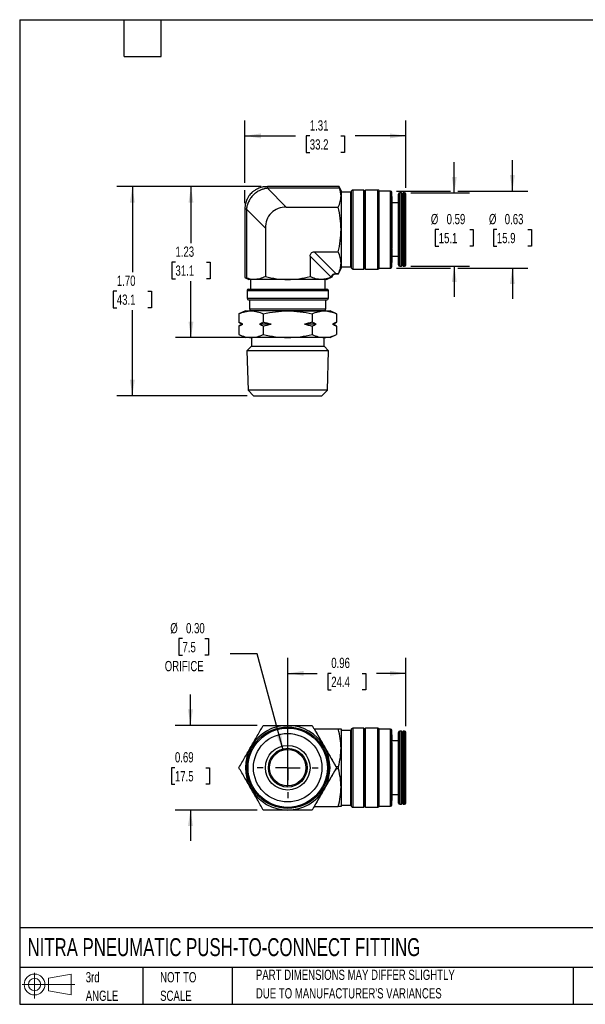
# Model space of a CAD drawing. Header units: inches. Extents: x 0.2 to 10.8, y 0.2 to 8.2.
# Tile 1 of 4: x 0.2 to 4.8, y 0.2 to 8.2. Entities that reach past the tile are written whole.
import ezdxf

# ---------------------------------------------------------------- set-up
doc = ezdxf.new("R2010")
doc.units = ezdxf.units.IN
doc.header["$MEASUREMENT"] = 0
doc.linetypes.add('SLD-Center', pattern=[0.75, 0.6, -0.05, 0.05, -0.05])
doc.linetypes.add('SLD-Solid', pattern=[0])
doc.layers.add('CENTER', color=40, linetype='SLD-Center')
doc.layers.add('SLD-DEFPOINTS', color=7, linetype='Continuous')
doc.layers.add('DIMENSIONS', color=140, linetype='SLD-Solid', lineweight=25)
doc.layers.add('TEXT', color=140, linetype='SLD-Solid', lineweight=25)
doc.styles.add('SLDTEXTSTYLE0', font='TXT', dxfattribs={"width": 0.7})
doc.dimstyles.new('SLDDIMSTYLE0', dxfattribs={"dimtxt": 0.084961, "dimasz": 0.13, "dimexe": 0, "dimexo": 0.0625, "dimgap": 0.02124, "dimtad": 0, "dimtih": 1, "dimtoh": 1, "dimrnd": 1e-09, "dimdsep": 46, "dimtxsty": 'SLDTEXTSTYLE0', "dimsah": 1, "dimcen": 0.09, "dimadec": 0, "dimazin": 2, "dimtfac": 1, "dimtmove": 0, "dimatfit": 0, "dimfxl": 0, "dimfrac": 2, "dimtolj": 1, "dimtzin": 12, "dimarcsym": 0})
doc.dimstyles.new('SLDDIMSTYLE1', dxfattribs={"dimtxt": 0.084961, "dimasz": 0.13, "dimexe": 0, "dimexo": 0.0625, "dimgap": 0.02124, "dimtad": 0, "dimtih": 1, "dimtoh": 1, "dimrnd": 1e-09, "dimzin": 12, "dimdsep": 46, "dimtxsty": 'SLDTEXTSTYLE0', "dimsah": 1, "dimcen": 0.09, "dimadec": 0, "dimazin": 3, "dimtfac": 1, "dimtofl": 0, "dimtmove": 0, "dimatfit": 3, "dimfxl": 0, "dimfrac": 2, "dimtolj": 1, "dimtzin": 12, "dimarcsym": 0})
doc.dimstyles.new('SLDDIMSTYLE2', dxfattribs={"dimtxt": 0.084961, "dimasz": 0.13, "dimexe": 0, "dimexo": 0.0625, "dimgap": 0.02124, "dimtad": 0, "dimtih": 1, "dimtoh": 1, "dimrnd": 1e-09, "dimzin": 4, "dimdsep": 46, "dimtxsty": 'SLDTEXTSTYLE0', "dimsah": 1, "dimcen": 0.09, "dimadec": 0, "dimazin": 1, "dimtfac": 1, "dimtofl": 0, "dimtmove": 0, "dimatfit": 3, "dimfxl": 0, "dimfrac": 2, "dimtolj": 1, "dimtzin": 12, "dimarcsym": 0})
doc.dimstyles.new('SLDDIMSTYLE5', dxfattribs={"dimtxt": 0.084961, "dimasz": 0.13, "dimexe": 0, "dimexo": 0.0625, "dimgap": 0.02124, "dimtad": 0, "dimtih": 1, "dimtoh": 1, "dimrnd": 1e-09, "dimdsep": 46, "dimtxsty": 'SLDTEXTSTYLE0', "dimsah": 1, "dimcen": 0.09, "dimadec": 0, "dimazin": 2, "dimtfac": 1, "dimtofl": 0, "dimtmove": 0, "dimatfit": 3, "dimfxl": 0, "dimfrac": 2, "dimtolj": 1, "dimtzin": 12, "dimarcsym": 0})
doc.dimstyles.new('SLDDIMSTYLE6', dxfattribs={"dimtxt": 0.084961, "dimasz": 0.13, "dimexe": 0, "dimexo": 0.0625, "dimgap": 0.02124, "dimtad": 0, "dimtih": 1, "dimtoh": 1, "dimrnd": 1e-09, "dimzin": 0, "dimdsep": 46, "dimtxsty": 'SLDTEXTSTYLE0', "dimsah": 1, "dimcen": 0, "dimadec": 0, "dimazin": 0, "dimtfac": 1, "dimtofl": 0, "dimtmove": 0, "dimatfit": 3, "dimfxl": 0, "dimfrac": 2, "dimtolj": 1, "dimtzin": 12, "dimarcsym": 0})

# ---------------------------------------------------------------- blocks, each defined once
blk = doc.blocks.new('Block11')
at = {"color": 7, "linetype": 'SLD-Solid', "lineweight": 18}
for p, q in [((0.1019, 0.2091), (0.1019, 0)), ((0.2157, 0.1641), (0.4006, 0.1981)), ((0.2157, 0.0628), (0.2157, 0.1641)), ((0.4006, 0.1981), (0.4006, 0.0288)), ((0, 0.1135), (0.4281, 0.1135)), ((0.2157, 0.0628), (0.4006, 0.0288))]:
    blk.add_line(p, q, dxfattribs=at)
for radius in [0.0846, 0.0506]:
    blk.add_circle((0.1019, 0.1135), radius, dxfattribs=at)
blk = doc.blocks.new('Block12')
at = {"layer": 'SLD-DEFPOINTS'}
blk.add_blockref('Block11', (0, 0), dxfattribs=at)
blk = doc.blocks.new('SW_NOTE_0_2')
at = {"layer": 'TEXT', "color": 0, "char_height": 0.083333, "attachment_point": 1, "style": 'SLDTEXTSTYLE0'}
for s, insert in [('PART DIMENSIONS MAY DIFFER SLIGHTLY', (0, 0.1074)), ("DUE TO MANUFACTURER'S VARIANCES", (0, -0.0431))]:
    blk.add_mtext(s, dxfattribs=dict(at, insert=insert))
blk = doc.blocks.new('SW_NOTE_0_3')
at = {"layer": 'TEXT', "color": 0, "char_height": 0.08333, "attachment_point": 1, "style": 'SLDTEXTSTYLE0'}
for s, insert in [('NOT TO', (0, 0.1074)), ('SCALE', (0, -0.0431))]:
    blk.add_mtext(s, dxfattribs=dict(at, insert=insert))
blk = doc.blocks.new('SW_NOTE_0_4')
at = {"layer": 'TEXT', "color": 0, "char_height": 0.08333, "attachment_point": 1, "style": 'SLDTEXTSTYLE0'}
for s, insert in [('3rd', (0, 0.1074)), ('ANGLE', (0, -0.0431))]:
    blk.add_mtext(s, dxfattribs=dict(at, insert=insert))
blk = doc.blocks.new('_D')
at = {"layer": 'DIMENSIONS'}
for p, q in [((3.7825, 6.8424), (3.7825, 7.0924)), ((3.4289, 6.8424), (3.9075, 6.8424)), ((3.6563, 6.5451), (3.6277, 6.5451)), ((3.6277, 6.5451), (3.6277, 6.4101)), ((3.9087, 6.5451), (3.9373, 6.5451)), ((3.9373, 6.5451), (3.9373, 6.4101)), ((3.6277, 6.4101), (3.6563, 6.4101)), ((3.9373, 6.4101), (3.9087, 6.4101)), ((3.4289, 6.2479), (3.9075, 6.2479)), ((3.7825, 6.2479), (3.7825, 5.9979))]:
    blk.add_line(p, q, dxfattribs=at)
for points in [[(3.7825, 6.8424), (3.8025, 6.9724), (3.7625, 6.9724)], [(3.7825, 6.2479), (3.7625, 6.1179), (3.8025, 6.1179)]]:
    blk.add_solid(points, dxfattribs=at)
at = {"layer": 'DIMENSIONS', "char_height": 0.08333, "attachment_point": 1, "style": 'SLDTEXTSTYLE0'}
for s, insert in [('%%c', (3.5921, 6.6716)), ('0.59', (3.7204, 6.6716)), ('15.1', (3.6563, 6.5175))]:
    blk.add_mtext(s, dxfattribs=dict(at, insert=insert))
blk = doc.blocks.new('_D_1')
at = {"layer": 'DIMENSIONS'}
for p, q in [((4.2549, 6.8581), (4.2549, 7.1081)), ((3.3134, 6.8581), (3.7525, 6.8581)), ((3.8125, 6.8581), (4.3799, 6.8581)), ((4.1287, 6.5451), (4.1002, 6.5451)), ((4.1002, 6.5451), (4.1002, 6.4101)), ((4.3812, 6.5451), (4.4097, 6.5451)), ((4.4097, 6.5451), (4.4097, 6.4101)), ((4.1002, 6.4101), (4.1287, 6.4101)), ((4.4097, 6.4101), (4.3812, 6.4101)), ((3.3134, 6.2321), (3.7525, 6.2321)), ((3.8125, 6.2321), (4.3799, 6.2321)), ((4.2549, 6.2321), (4.2549, 5.9821))]:
    blk.add_line(p, q, dxfattribs=at)
for points in [[(4.2549, 6.8581), (4.2749, 6.9881), (4.2349, 6.9881)], [(4.2549, 6.2321), (4.2349, 6.1021), (4.2749, 6.1021)]]:
    blk.add_solid(points, dxfattribs=at)
at = {"layer": 'DIMENSIONS', "char_height": 0.08333, "attachment_point": 1, "style": 'SLDTEXTSTYLE0'}
for s, insert in [('%%c', (4.0646, 6.6716)), ('0.63', (4.1928, 6.6716)), ('15.9', (4.1287, 6.5175))]:
    blk.add_mtext(s, dxfattribs=dict(at, insert=insert))
blk = doc.blocks.new('_D_2')
at = {"layer": 'DIMENSIONS'}
for p, q in [((2.0803, 6.9236), (2.0803, 7.4308)), ((3.3888, 6.8825), (3.3888, 7.4308)), ((2.0803, 7.3058), (2.4932, 7.3058)), ((2.6083, 7.3058), (2.5798, 7.3058)), ((2.5798, 7.3058), (2.5798, 7.1708)), ((2.8608, 7.3058), (2.8893, 7.3058)), ((2.8893, 7.3058), (2.8893, 7.1708)), ((3.3888, 7.3058), (2.9759, 7.3058)), ((2.5798, 7.1708), (2.6083, 7.1708)), ((2.8893, 7.1708), (2.8608, 7.1708)), ((2.0803, 6.7599), (2.0803, 6.8636))]:
    blk.add_line(p, q, dxfattribs=at)
for points in [[(2.0803, 7.3058), (2.2103, 7.2858), (2.2103, 7.3258)], [(3.3888, 7.3058), (3.2588, 7.3258), (3.2588, 7.2858)]]:
    blk.add_solid(points, dxfattribs=at)
at = {"layer": 'DIMENSIONS', "char_height": 0.08333, "attachment_point": 1, "style": 'SLDTEXTSTYLE0'}
for s, insert in [('1.31', (2.6083, 7.4323)), ('33.2', (2.6083, 7.2782))]:
    blk.add_mtext(s, dxfattribs=dict(at, insert=insert))
blk = doc.blocks.new('_D_3')
at = {"layer": 'DIMENSIONS'}
for p, q in [((2.214, 6.8936), (1.5173, 6.8936)), ((1.6423, 6.8936), (1.6423, 6.4346)), ((1.5161, 6.2806), (1.4875, 6.2806)), ((1.4875, 6.2806), (1.4875, 6.1455)), ((1.7685, 6.2806), (1.7971, 6.2806)), ((1.7971, 6.2806), (1.7971, 6.1455)), ((1.4875, 6.1455), (1.5161, 6.1455)), ((1.6423, 5.6676), (1.6423, 6.1265)), ((1.7971, 6.1455), (1.7685, 6.1455)), ((2.0811, 5.6676), (1.5173, 5.6676))]:
    blk.add_line(p, q, dxfattribs=at)
for points in [[(1.6423, 6.8936), (1.6223, 6.7636), (1.6623, 6.7636)], [(1.6423, 5.6676), (1.6623, 5.7976), (1.6223, 5.7976)]]:
    blk.add_solid(points, dxfattribs=at)
at = {"layer": 'DIMENSIONS', "char_height": 0.08333, "attachment_point": 1, "style": 'SLDTEXTSTYLE0'}
for s, insert in [('1.23', (1.5161, 6.407)), ('31.1', (1.5161, 6.253))]:
    blk.add_mtext(s, dxfattribs=dict(at, insert=insert))
blk = doc.blocks.new('_D_4')
at = {"layer": 'DIMENSIONS'}
for p, q in [((2.214, 6.8936), (1.0409, 6.8936)), ((1.1659, 6.8936), (1.1659, 6.1984)), ((1.0396, 6.0443), (1.0111, 6.0443)), ((1.0111, 6.0443), (1.0111, 5.9093)), ((1.2921, 6.0443), (1.3206, 6.0443)), ((1.3206, 6.0443), (1.3206, 5.9093)), ((1.0111, 5.9093), (1.0396, 5.9093)), ((1.1659, 5.1951), (1.1659, 5.8903)), ((1.3206, 5.9093), (1.2921, 5.9093)), ((2.1004, 5.1951), (1.0409, 5.1951))]:
    blk.add_line(p, q, dxfattribs=at)
for points in [[(1.1659, 6.8936), (1.1459, 6.7636), (1.1859, 6.7636)], [(1.1659, 5.1951), (1.1859, 5.3251), (1.1459, 5.3251)]]:
    blk.add_solid(points, dxfattribs=at)
at = {"layer": 'DIMENSIONS', "char_height": 0.08333, "attachment_point": 1, "style": 'SLDTEXTSTYLE0'}
for s, insert in [('1.70', (1.0396, 6.1708)), ('43.1', (1.0396, 6.0167))]:
    blk.add_mtext(s, dxfattribs=dict(at, insert=insert))
blk = doc.blocks.new('_D_8')
at = {"layer": 'DIMENSIONS'}
for p, q in [((2.4288, 2.2223), (2.4288, 3.0641)), ((3.3888, 2.5097), (3.3888, 3.0641)), ((2.4288, 2.9391), (2.6674, 2.9391)), ((2.7826, 2.9391), (2.754, 2.9391)), ((2.754, 2.9391), (2.754, 2.8041)), ((3.035, 2.9391), (3.0636, 2.9391)), ((3.0636, 2.9391), (3.0636, 2.8041)), ((3.3888, 2.9391), (3.1502, 2.9391)), ((2.754, 2.8041), (2.7826, 2.8041)), ((3.0636, 2.8041), (3.035, 2.8041))]:
    blk.add_line(p, q, dxfattribs=at)
for points in [[(2.4288, 2.9391), (2.5588, 2.9191), (2.5588, 2.9591)], [(3.3888, 2.9391), (3.2588, 2.9591), (3.2588, 2.9191)]]:
    blk.add_solid(points, dxfattribs=at)
at = {"layer": 'DIMENSIONS', "char_height": 0.08333, "attachment_point": 1, "style": 'SLDTEXTSTYLE0'}
for s, insert in [('0.96', (2.7826, 3.0656)), ('24.4', (2.7826, 2.9115))]:
    blk.add_mtext(s, dxfattribs=dict(at, insert=insert))
blk = doc.blocks.new('_D_9')
at = {"layer": 'DIMENSIONS'}
for p, q in [((1.5734, 3.2213), (1.5449, 3.2213)), ((1.5449, 3.2213), (1.5449, 3.0863)), ((1.7552, 3.2213), (1.7838, 3.2213)), ((1.7838, 3.2213), (1.7838, 3.0863)), ((1.5449, 3.0863), (1.5734, 3.0863)), ((1.7838, 3.0863), (1.7552, 3.0863)), ((2.1808, 3.0979), (1.962, 3.0979)), ((2.3906, 2.315), (2.1808, 3.0979))]:
    blk.add_line(p, q, dxfattribs=at)
blk.add_solid([(2.3906, 2.315), (2.3762, 2.4457), (2.3376, 2.4353)], dxfattribs=at)
at = {"layer": 'DIMENSIONS', "char_height": 0.08333, "attachment_point": 1, "style": 'SLDTEXTSTYLE0'}
for s, insert in [('%%c', (1.474, 3.3477)), ('0.30', (1.6022, 3.3477)), ('7.5', (1.5734, 3.1937)), ('ORIFICE', (1.4292, 3.0396))]:
    blk.add_mtext(s, dxfattribs=dict(at, insert=insert))
blk = doc.blocks.new('_D_10')
at = {"layer": 'DIMENSIONS'}
for p, q in [((1.6382, 2.516), (1.6382, 2.766)), ((2.1804, 2.516), (1.5132, 2.516)), ((1.512, 2.1723), (1.4834, 2.1723)), ((1.4834, 2.1723), (1.4834, 2.0373)), ((1.7644, 2.1723), (1.793, 2.1723)), ((1.793, 2.1723), (1.793, 2.0373)), ((1.4834, 2.0373), (1.512, 2.0373)), ((1.793, 2.0373), (1.7644, 2.0373)), ((2.1804, 1.8286), (1.5132, 1.8286)), ((1.6382, 1.8286), (1.6382, 1.5786))]:
    blk.add_line(p, q, dxfattribs=at)
for points in [[(1.6382, 2.516), (1.6582, 2.646), (1.6182, 2.646)], [(1.6382, 1.8286), (1.6182, 1.6986), (1.6582, 1.6986)]]:
    blk.add_solid(points, dxfattribs=at)
at = {"layer": 'DIMENSIONS', "char_height": 0.08333, "attachment_point": 1, "style": 'SLDTEXTSTYLE0'}
for s, insert in [('0.69', (1.512, 2.2988)), ('17.5', (1.512, 2.1447))]:
    blk.add_mtext(s, dxfattribs=dict(at, insert=insert))
blk = doc.blocks.new('SW_CENTERMARKSYMBOL_1')
at = {"layer": 'CENTER', "color": 0}
for p, q in [((0, 0.2), (0, 0.2476)), ((0, 0), (0, 0.1)), ((-0.2, 0), (-0.2476, 0)), ((0, 0), (-0.1, 0)), ((0, 0), (0, -0.1)), ((0, 0), (0.1, 0)), ((0.2, 0), (0.2476, 0)), ((0, -0.2), (0, -0.2476))]:
    blk.add_line(p, q, dxfattribs=at)

msp = doc.modelspace()

# ---------------------------------------------------------------- linework, layer by layer
for p, q in [((2.8462, 6.8936), (2.264, 6.8936)), ((2.264, 6.8804), (2.264, 6.8936)), ((2.264, 6.8804), (2.4174, 6.727)), ((2.8507, 6.8804), (2.264, 6.8804)), ((2.8619, 6.8601), (2.8462, 6.8936)), ((2.8619, 6.8601), (2.8619, 6.8179)), ((2.9406, 6.8483), (2.8619, 6.8483)), ((2.8619, 6.8179), (2.8619, 6.5451)), ((2.9474, 6.8601), (2.9406, 6.8483)), ((2.9406, 6.242), (2.9406, 6.8483)), ((2.9474, 6.2302), (2.9474, 6.8601)), ((3.048, 6.866), (2.9576, 6.866)), ((2.9576, 6.866), (2.9576, 6.2242)), ((3.0548, 6.8542), (3.048, 6.866)), ((3.048, 6.2242), (3.048, 6.866)), ((3.0616, 6.866), (3.0548, 6.8542)), ((3.0548, 6.2361), (3.0548, 6.8542)), ((3.1617, 6.866), (3.0616, 6.866)), ((3.0616, 6.2242), (3.0616, 6.866)), ((3.1617, 6.2242), (3.1617, 6.866)), ((3.2634, 6.8581), (3.1729, 6.8581)), ((3.1729, 6.2321), (3.1729, 6.8581)), ((3.2634, 6.2321), (3.2634, 6.8581)), ((3.2752, 6.2439), (3.2752, 6.8463)), ((3.2764, 6.8122), (3.2752, 6.8122)), ((3.2764, 6.8122), (3.2764, 6.3977)), ((3.3297, 6.5451), (3.3297, 6.8325)), ((3.3524, 6.8424), (3.3396, 6.8424)), ((3.3396, 6.5451), (3.3396, 6.8424)), ((3.3593, 6.8305), (3.3524, 6.8424)), ((3.3524, 6.5451), (3.3524, 6.8424)), ((3.3661, 6.8424), (3.3593, 6.8305)), ((3.3593, 6.5451), (3.3593, 6.8305)), ((3.3789, 6.8424), (3.3661, 6.8424)), ((3.3661, 6.5451), (3.3661, 6.8424)), ((3.3789, 6.5451), (3.3789, 6.8424)), ((3.3888, 6.5451), (3.3888, 6.8325)), ((2.4174, 6.727), (2.8391, 6.727)), ((3.3297, 6.7628), (3.2764, 6.7628)), ((2.0803, 6.7099), (2.0803, 6.1551)), ((2.0935, 6.7099), (2.0803, 6.7099)), ((2.2469, 6.5565), (2.0935, 6.7099)), ((2.0935, 6.7099), (2.0935, 6.1508)), ((2.2469, 6.5565), (2.2469, 6.1623)), ((2.8619, 6.5451), (2.8619, 6.2724)), ((3.3297, 6.2577), (3.3297, 6.5451)), ((3.3396, 6.2479), (3.3396, 6.5451)), ((3.3524, 6.2479), (3.3524, 6.5451)), ((3.3593, 6.2597), (3.3593, 6.5451)), ((3.3661, 6.2479), (3.3661, 6.5451)), ((3.3789, 6.2479), (3.3789, 6.5451)), ((3.3888, 6.2577), (3.3888, 6.5451)), ((2.7821, 6.1577), (2.6106, 6.3292)), ((2.6106, 6.3292), (2.6106, 6.1623)), ((2.6447, 6.3633), (2.8209, 6.1871)), ((2.6447, 6.3633), (2.8391, 6.3633)), ((3.2764, 6.3977), (3.2752, 6.3977)), ((3.2752, 6.3906), (3.2764, 6.3902)), ((3.2764, 6.3725), (3.2752, 6.3725)), ((3.2764, 6.3902), (3.2764, 6.3725)), ((3.2764, 6.3725), (3.2764, 6.278)), ((3.2764, 6.3274), (3.3297, 6.3274)), ((2.8619, 6.2724), (2.8619, 6.2302)), ((2.8619, 6.242), (2.9406, 6.242)), ((2.9406, 6.242), (2.9474, 6.2302)), ((3.2752, 6.278), (3.2764, 6.278)), ((3.3396, 6.2479), (3.3524, 6.2479)), ((3.3524, 6.2479), (3.3593, 6.2597)), ((3.3593, 6.2597), (3.3661, 6.2479)), ((3.3661, 6.2479), (3.3789, 6.2479)), ((2.7437, 6.1396), (2.7902, 6.1613)), ((2.8209, 6.1871), (2.8417, 6.1871)), ((2.8209, 6.1871), (2.8209, 6.1845)), ((2.8209, 6.1845), (2.8406, 6.1845)), ((2.8406, 6.1845), (2.8619, 6.2302)), ((2.9576, 6.2242), (3.048, 6.2242)), ((3.048, 6.2242), (3.0548, 6.2361)), ((3.0548, 6.2361), (3.0616, 6.2242)), ((3.0616, 6.2242), (3.1617, 6.2242)), ((3.1729, 6.2321), (3.2634, 6.2321)), ((2.0803, 6.1552), (2.1138, 6.1396)), ((2.156, 6.1396), (2.1138, 6.1396)), ((2.1256, 6.1396), (2.1256, 6.0609)), ((2.4288, 6.1396), (2.156, 6.1396)), ((2.7016, 6.1396), (2.4288, 6.1396)), ((2.7437, 6.1396), (2.7016, 6.1396)), ((2.7319, 6.0609), (2.7319, 6.1396)), ((2.0981, 6.0491), (2.0981, 5.9861)), ((2.0981, 6.0491), (2.7595, 6.0491)), ((2.1099, 6.0609), (2.7477, 6.0609)), ((2.7595, 5.9861), (2.7595, 6.0491)), ((2.0981, 5.9861), (2.7595, 5.9861)), ((2.1099, 5.9742), (2.7477, 5.9742)), ((2.1178, 5.9742), (2.1178, 5.8994)), ((2.7398, 5.8994), (2.7398, 5.9742)), ((2.0851, 5.8841), (2.0319, 5.8593)), ((2.0319, 5.8593), (2.0319, 5.7917)), ((2.0851, 5.8841), (2.1311, 5.8841)), ((2.1178, 5.8994), (2.7398, 5.8994)), ((2.1296, 5.8876), (2.728, 5.8876)), ((2.4288, 5.8841), (2.1311, 5.8841)), ((2.1798, 5.8876), (2.1798, 5.8841)), ((2.2304, 5.8593), (2.2304, 5.7917)), ((2.4288, 5.8841), (2.7264, 5.8841)), ((2.6272, 5.8593), (2.6272, 5.7917)), ((2.6778, 5.8841), (2.6778, 5.8876)), ((2.7264, 5.8841), (2.7725, 5.8841)), ((2.8257, 5.8593), (2.7725, 5.8841)), ((2.8257, 5.8593), (2.8257, 5.7917)), ((2.0319, 5.7917), (2.0595, 5.7758)), ((2.0595, 5.7758), (2.0319, 5.7599)), ((2.0636, 5.7758), (2.0595, 5.7758)), ((2.2937, 5.7758), (2.1987, 5.7758)), ((2.6589, 5.7758), (2.5639, 5.7758)), ((2.7981, 5.7758), (2.794, 5.7758)), ((2.7981, 5.7758), (2.8257, 5.7917)), ((2.8257, 5.7599), (2.7981, 5.7758)), ((2.0319, 5.7599), (2.0319, 5.6924)), ((2.0319, 5.6924), (2.0851, 5.6676)), ((2.2304, 5.7599), (2.2304, 5.6924)), ((2.6272, 5.7599), (2.6272, 5.6924)), ((2.7725, 5.6676), (2.8257, 5.6924)), ((2.8257, 5.7599), (2.8257, 5.6924)), ((2.1311, 5.6676), (2.0851, 5.6676)), ((2.4288, 5.6676), (2.1311, 5.6676)), ((2.1335, 5.6676), (2.1335, 5.5967)), ((2.7264, 5.6676), (2.4288, 5.6676)), ((2.7241, 5.5967), (2.7241, 5.6676)), ((2.7725, 5.6676), (2.7264, 5.6676)), ((2.1335, 5.5967), (2.0976, 5.5608)), ((2.0976, 5.5608), (2.1066, 5.239)), ((2.4366, 5.5608), (2.0976, 5.5608)), ((2.1335, 5.5967), (2.7241, 5.5967)), ((2.76, 5.5608), (2.4366, 5.5608)), ((2.76, 5.5608), (2.7241, 5.5967)), ((2.751, 5.239), (2.76, 5.5608)), ((2.1066, 5.239), (2.1504, 5.1951)), ((2.4364, 5.239), (2.1066, 5.239)), ((2.751, 5.239), (2.4364, 5.239)), ((2.7071, 5.1951), (2.751, 5.239)), ((2.1504, 5.1951), (2.7071, 5.1951)), ((2.6447, 2.4873), (2.8209, 2.1822)), ((2.6447, 2.4873), (2.8391, 2.4873)), ((2.8619, 2.4873), (2.8619, 2.3298)), ((2.9474, 2.4873), (2.9406, 2.4755)), ((2.9474, 1.8574), (2.9474, 2.4873)), ((3.048, 2.4932), (2.9576, 2.4932)), ((2.9576, 2.4932), (2.9576, 2.1723)), ((3.0548, 2.4814), (3.048, 2.4932)), ((3.048, 1.8515), (3.048, 2.4932)), ((3.0616, 2.4932), (3.0548, 2.4814)), ((3.0548, 1.8633), (3.0548, 2.4814)), ((3.1617, 2.4932), (3.0616, 2.4932)), ((3.0616, 1.8515), (3.0616, 2.4932)), ((3.1617, 2.1723), (3.1617, 2.4932)), ((3.2634, 2.4853), (3.1729, 2.4853)), ((3.1729, 1.8594), (3.1729, 2.4853)), ((3.2634, 1.8594), (3.2634, 2.4853)), ((2.9406, 2.4755), (2.8619, 2.4755)), ((2.9406, 1.8692), (2.9406, 2.4755)), ((3.2752, 1.8712), (3.2752, 2.4735)), ((3.2764, 2.4395), (3.2752, 2.4395)), ((3.2764, 2.4395), (3.2764, 2.3951)), ((3.3297, 1.8849), (3.3297, 2.4597)), ((3.3524, 2.4696), (3.3396, 2.4696)), ((3.3396, 1.8751), (3.3396, 2.4696)), ((3.3593, 2.4578), (3.3524, 2.4696)), ((3.3524, 1.8751), (3.3524, 2.4696)), ((3.3661, 2.4696), (3.3593, 2.4578)), ((3.3593, 1.8869), (3.3593, 2.4578)), ((3.3789, 2.4696), (3.3661, 2.4696)), ((3.3661, 1.8751), (3.3661, 2.4696)), ((3.3789, 1.8751), (3.3789, 2.4696)), ((3.3888, 1.8849), (3.3888, 2.4597)), ((2.8619, 2.3298), (2.8619, 2.0149)), ((3.2764, 2.3951), (3.2752, 2.3951)), ((3.2764, 2.3762), (3.2752, 2.3762)), ((3.2764, 2.3762), (3.2764, 2.3951)), ((3.3297, 2.3901), (3.2764, 2.3901)), ((3.2764, 2.3762), (3.2764, 1.9052)), ((2.4288, 2.3184), (2.4288, 2.32)), ((2.4288, 2.0263), (2.4288, 2.3184)), ((2.8209, 2.1625), (2.6447, 1.8574)), ((2.8209, 2.1822), (2.8417, 2.1822)), ((2.8417, 2.1625), (2.8209, 2.1625)), ((2.9576, 2.1723), (2.9576, 1.8515)), ((3.1617, 1.8515), (3.1617, 2.1723)), ((2.4288, 2.0247), (2.4288, 2.0263)), ((2.8619, 2.0149), (2.8619, 1.8574)), ((3.2764, 1.9546), (3.3297, 1.9546)), ((2.6447, 1.8574), (2.8391, 1.8574)), ((2.8619, 1.8692), (2.9406, 1.8692)), ((2.9406, 1.8692), (2.9474, 1.8574)), ((2.9576, 1.8515), (3.048, 1.8515)), ((3.048, 1.8515), (3.0548, 1.8633)), ((3.0548, 1.8633), (3.0616, 1.8515)), ((3.0616, 1.8515), (3.1617, 1.8515)), ((3.1729, 1.8594), (3.2634, 1.8594)), ((3.2752, 1.9052), (3.2764, 1.9052)), ((3.3396, 1.8751), (3.3524, 1.8751)), ((3.3524, 1.8751), (3.3593, 1.8869)), ((3.3593, 1.8869), (3.3661, 1.8751)), ((3.3661, 1.8751), (3.3789, 1.8751))]:
    msp.add_line(p, q)
for radius in [0.3312, 0.3222, 0.2783, 0.1811, 0.1575, 0.1476]:
    msp.add_circle((2.4288, 2.1723), radius)
for centre, radius, start, end in [((2.9576, 6.8542), 0.0118, 90, 150), ((3.1617, 6.8542), 0.0118, 19.47122, 90), ((3.2634, 6.8463), 0.0118, 0, 90), ((3.3396, 6.8325), 0.00984, 90, 180), ((3.3789, 6.8325), 0.00984, 0, 90), ((3.2634, 6.2439), 0.0118, 270, 0), ((3.3396, 6.2577), 0.00984, 180, 270), ((3.3789, 6.2577), 0.00984, 270, 0), ((2.9576, 6.2361), 0.0118, 210, 270), ((3.1617, 6.2361), 0.0118, 270, 340.52878), ((2.1099, 6.0491), 0.0118, 90, 180), ((2.7477, 6.0491), 0.0118, 0, 90), ((2.1099, 5.9861), 0.0118, 180, 270), ((2.7477, 5.9861), 0.0118, 270, 0), ((2.1296, 5.8994), 0.0118, 180, 270), ((2.728, 5.8994), 0.0118, 270, 0), ((2.4288, 2.1723), 0.3437, 90, 150), ((2.4288, 2.1723), 0.3437, 30, 90), ((2.9576, 2.4814), 0.0118, 90, 150), ((3.1617, 2.4814), 0.0118, 19.47122, 90), ((3.2634, 2.4735), 0.0118, 0, 90), ((3.3396, 2.4597), 0.00984, 90, 180), ((3.3789, 2.4597), 0.00984, 0, 90), ((2.4288, 2.1723), 0.3437, 150, 210), ((2.4288, 2.1723), 0.3437, 330, 30), ((2.4071, 2.1723), 0.1476, 81.5662, 85.79453), ((2.4288, 2.1723), 0.3437, 210, 270), ((2.4071, 2.1723), 0.1476, 274.20547, 278.4338), ((2.4288, 2.1723), 0.3437, 270, 330), ((2.9576, 1.8633), 0.0118, 210, 270), ((3.1617, 1.8633), 0.0118, 270, 340.52878), ((3.2634, 1.8712), 0.0118, 270, 0), ((3.3396, 1.8849), 0.00984, 180, 270), ((3.3789, 1.8849), 0.00984, 270, 0)]:
    msp.add_arc(centre, radius, start, end)
for points, knots in [([(2.264, 6.8936), (2.2562, 6.8933), (2.2414, 6.8928), (2.2203, 6.8891), (2.2016, 6.8838), (2.1855, 6.8774), (2.1718, 6.8705), (2.1607, 6.8637), (2.1514, 6.8571), (2.1416, 6.8492), (2.1299, 6.8383), (2.1163, 6.8224), (2.104, 6.8037), (2.0939, 6.7828), (2.0865, 6.7608), (2.0813, 6.7362), (2.0807, 6.7189), (2.0803, 6.7099)], [0, 0, 0, 0, 0.080148, 0.153915, 0.220948, 0.280949, 0.333663, 0.378868, 0.416401, 0.45104, 0.509199, 0.581474, 0.667465, 0.740574, 0.82063, 0.907253, 1, 1, 1, 1]), ([(2.264, 6.8804), (2.2613, 6.8801), (2.2559, 6.8794), (2.2479, 6.878), (2.2401, 6.8763), (2.2323, 6.8743), (2.2248, 6.872), (2.2174, 6.8694), (2.2101, 6.8665), (2.1952, 6.8599), (2.1736, 6.8475), (2.148, 6.8259), (2.1264, 6.8003), (2.1127, 6.7764), (2.1043, 6.7565), (2.0995, 6.7415), (2.0957, 6.7259), (2.0942, 6.7153), (2.0935, 6.7099)], [0, 0, 0, 0, 0.0317359, 0.0631502, 0.0942483, 0.1250358, 0.1555185, 0.1857021, 0.2155928, 0.2451967, 0.3735171, 0.5000266, 0.6265292, 0.7548564, 0.8143356, 0.8749878, 0.9368609, 1, 1, 1, 1]), ([(2.8507, 6.8804), (2.8492, 6.8847), (2.8481, 6.8879), (2.8466, 6.8924), (2.8462, 6.8936), (2.8462, 6.8936)], [0, 0, 0, 0, 0.5, 0.5, 1, 1, 1, 1]), ([(2.8391, 6.727), (2.8461, 6.7419), (2.8518, 6.7569), (2.8597, 6.7872), (2.8619, 6.8025), (2.8619, 6.8179)], [0, 0, 0, 0, 0.5, 0.5, 1, 1, 1, 1]), ([(2.4174, 6.727), (2.395, 6.727), (2.3722, 6.7233), (2.3299, 6.7075), (2.3104, 6.6952), (2.2787, 6.6635), (2.2664, 6.644), (2.2506, 6.6017), (2.2469, 6.5789), (2.2469, 6.5565)], [0, 0, 0, 0, 0.25, 0.25, 0.5, 0.5, 0.75, 0.75, 1, 1, 1, 1]), ([(2.8619, 6.5451), (2.8619, 6.5759), (2.8597, 6.6064), (2.8518, 6.667), (2.8461, 6.697), (2.8391, 6.727)], [0, 0, 0, 0, 0.5, 0.5, 1, 1, 1, 1]), ([(2.8391, 6.3633), (2.8461, 6.3932), (2.8518, 6.4232), (2.8597, 6.4838), (2.8619, 6.5143), (2.8619, 6.5451)], [0, 0, 0, 0, 0.5, 0.5, 1, 1, 1, 1]), ([(2.6106, 6.3292), (2.6106, 6.3337), (2.6114, 6.3382), (2.6145, 6.3467), (2.617, 6.3506), (2.6233, 6.3569), (2.6272, 6.3594), (2.6357, 6.3625), (2.6402, 6.3633), (2.6447, 6.3633)], [0, 0, 0, 0, 0.25, 0.25, 0.5, 0.5, 0.75, 0.75, 1, 1, 1, 1]), ([(2.8619, 6.2724), (2.8619, 6.2877), (2.8597, 6.303), (2.8518, 6.3333), (2.8461, 6.3483), (2.8391, 6.3633)], [0, 0, 0, 0, 0.5, 0.5, 1, 1, 1, 1]), ([(2.8417, 6.1871), (2.848, 6.2011), (2.853, 6.2153), (2.86, 6.2437), (2.8619, 6.2579), (2.8619, 6.2724)], [0, 0, 0, 0, 0.5, 0.5, 1, 1, 1, 1]), ([(2.2469, 6.1623), (2.232, 6.1554), (2.217, 6.1496), (2.1867, 6.1417), (2.1714, 6.1396), (2.156, 6.1396)], [0, 0, 0, 0, 0.5, 0.5, 1, 1, 1, 1]), ([(2.2469, 6.1623), (2.2769, 6.1554), (2.3069, 6.1496), (2.3675, 6.1417), (2.398, 6.1396), (2.4288, 6.1396)], [0, 0, 0, 0, 0.5, 0.5, 1, 1, 1, 1]), ([(2.4288, 6.1396), (2.4596, 6.1396), (2.4901, 6.1417), (2.5507, 6.1496), (2.5807, 6.1554), (2.6106, 6.1623)], [0, 0, 0, 0, 0.5, 0.5, 1, 1, 1, 1]), ([(2.7016, 6.1396), (2.6862, 6.1396), (2.6709, 6.1417), (2.6406, 6.1496), (2.6256, 6.1554), (2.6106, 6.1623)], [0, 0, 0, 0, 0.5, 0.5, 1, 1, 1, 1]), ([(2.7867, 6.1597), (2.7868, 6.161), (2.787, 6.1635), (2.7878, 6.1671), (2.789, 6.1704), (2.7905, 6.1735), (2.7923, 6.1763), (2.7944, 6.1788), (2.7989, 6.1829), (2.8079, 6.1873), (2.8163, 6.1872), (2.8209, 6.1871)], [0, 0, 0, 0, 0.077578, 0.151743, 0.222962, 0.291764, 0.358735, 0.424508, 0.489752, 0.725038, 1, 1, 1, 1]), ([(2.7867, 6.1597), (2.7877, 6.1602), (2.7898, 6.1611), (2.7901, 6.1612), (2.7902, 6.1613)], [0, 0, 0, 0, 0.51625, 1, 1, 1, 1]), ([(2.7906, 6.1612), (2.7913, 6.1641), (2.7928, 6.1703), (2.7993, 6.1781), (2.8091, 6.1836), (2.8168, 6.1842), (2.8209, 6.1845)], [0, 0, 0, 0, 0.214899, 0.455356, 0.705515, 1, 1, 1, 1]), ([(2.0806, 6.1551), (2.0806, 6.1551), (2.0807, 6.1551), (2.0839, 6.154), (2.0884, 6.1525), (2.0922, 6.1512), (2.0935, 6.1508)], [0, 0, 0, 0, 0.231346, 0.531424, 0.840059, 1, 1, 1, 1]), ([(2.0319, 5.8593), (2.0482, 5.8669), (2.0646, 5.8732), (2.0977, 5.8818), (2.1143, 5.8841), (2.1311, 5.8841)], [0, 0, 0, 0, 0.5, 0.5, 1, 1, 1, 1]), ([(2.1311, 5.8841), (2.1479, 5.8841), (2.1646, 5.8818), (2.1976, 5.8732), (2.214, 5.8669), (2.2304, 5.8593)], [0, 0, 0, 0, 0.5, 0.5, 1, 1, 1, 1]), ([(2.2304, 5.8593), (2.263, 5.8669), (2.2958, 5.8732), (2.3619, 5.8818), (2.3952, 5.8841), (2.4288, 5.8841)], [0, 0, 0, 0, 0.5, 0.5, 1, 1, 1, 1]), ([(2.4288, 5.8841), (2.4624, 5.8841), (2.4957, 5.8818), (2.5618, 5.8732), (2.5946, 5.8669), (2.6272, 5.8593)], [0, 0, 0, 0, 0.5, 0.5, 1, 1, 1, 1]), ([(2.6272, 5.8593), (2.6435, 5.8669), (2.6599, 5.8732), (2.693, 5.8818), (2.7096, 5.8841), (2.7264, 5.8841)], [0, 0, 0, 0, 0.5, 0.5, 1, 1, 1, 1]), ([(2.7264, 5.8841), (2.7432, 5.8841), (2.7599, 5.8818), (2.7929, 5.8732), (2.8093, 5.8669), (2.8257, 5.8593)], [0, 0, 0, 0, 0.5, 0.5, 1, 1, 1, 1]), ([(2.0319, 5.6924), (2.0482, 5.6847), (2.0646, 5.6785), (2.0977, 5.6699), (2.1143, 5.6676), (2.1311, 5.6676)], [0, 0, 0, 0, 0.5, 0.5, 1, 1, 1, 1]), ([(2.1311, 5.6676), (2.1479, 5.6676), (2.1646, 5.6699), (2.1976, 5.6785), (2.214, 5.6847), (2.2304, 5.6924)], [0, 0, 0, 0, 0.5, 0.5, 1, 1, 1, 1]), ([(2.2304, 5.6924), (2.263, 5.6847), (2.2958, 5.6785), (2.3619, 5.6699), (2.3952, 5.6676), (2.4288, 5.6676)], [0, 0, 0, 0, 0.5, 0.5, 1, 1, 1, 1]), ([(2.4288, 5.6676), (2.4624, 5.6676), (2.4957, 5.6699), (2.5618, 5.6785), (2.5946, 5.6847), (2.6272, 5.6924)], [0, 0, 0, 0, 0.5, 0.5, 1, 1, 1, 1]), ([(2.6272, 5.6924), (2.6435, 5.6847), (2.6599, 5.6785), (2.693, 5.6699), (2.7096, 5.6676), (2.7264, 5.6676)], [0, 0, 0, 0, 0.5, 0.5, 1, 1, 1, 1]), ([(2.7264, 5.6676), (2.7432, 5.6676), (2.7599, 5.6699), (2.7929, 5.6785), (2.8093, 5.6847), (2.8257, 5.6924)], [0, 0, 0, 0, 0.5, 0.5, 1, 1, 1, 1]), ([(2.1311, 2.3442), (2.1479, 2.3733), (2.1646, 2.4021), (2.1976, 2.4594), (2.214, 2.4878), (2.2304, 2.516)], [0, 0, 0, 0, 0.5, 0.5, 1, 1, 1, 1]), ([(2.2304, 2.516), (2.263, 2.516), (2.2958, 2.516), (2.3619, 2.516), (2.3952, 2.516), (2.4288, 2.516)], [0, 0, 0, 0, 0.5, 0.5, 1, 1, 1, 1]), ([(2.4288, 2.516), (2.4624, 2.516), (2.4957, 2.516), (2.5618, 2.516), (2.5946, 2.516), (2.6272, 2.516)], [0, 0, 0, 0, 0.5, 0.5, 1, 1, 1, 1]), ([(2.6272, 2.516), (2.6435, 2.4878), (2.6599, 2.4594), (2.693, 2.4021), (2.7096, 2.3733), (2.7264, 2.3442)], [0, 0, 0, 0, 0.5, 0.5, 1, 1, 1, 1]), ([(2.8619, 2.3298), (2.8619, 2.3565), (2.8597, 2.3829), (2.8518, 2.4354), (2.8461, 2.4614), (2.8391, 2.4873)], [0, 0, 0, 0, 0.5, 0.5, 1, 1, 1, 1]), ([(2.8391, 2.4873), (2.8461, 2.4873), (2.8518, 2.4873), (2.8597, 2.4873), (2.8619, 2.4873), (2.8619, 2.4873)], [0, 0, 0, 0, 0.5, 0.5, 1, 1, 1, 1]), ([(2.0319, 2.1723), (2.0482, 2.2006), (2.0646, 2.229), (2.0977, 2.2863), (2.1143, 2.3151), (2.1311, 2.3442)], [0, 0, 0, 0, 0.5, 0.5, 1, 1, 1, 1]), ([(2.7264, 2.3442), (2.7432, 2.3151), (2.7599, 2.2863), (2.7929, 2.229), (2.8093, 2.2006), (2.8257, 2.1723)], [0, 0, 0, 0, 0.5, 0.5, 1, 1, 1, 1]), ([(2.8417, 2.1822), (2.848, 2.2065), (2.853, 2.2309), (2.86, 2.2801), (2.8619, 2.3049), (2.8619, 2.3298)], [0, 0, 0, 0, 0.5, 0.5, 1, 1, 1, 1]), ([(2.1311, 2.0005), (2.1143, 2.0296), (2.0977, 2.0584), (2.0646, 2.1157), (2.0482, 2.1441), (2.0319, 2.1723)], [0, 0, 0, 0, 0.5, 0.5, 1, 1, 1, 1]), ([(2.8257, 2.1723), (2.8093, 2.1441), (2.7929, 2.1157), (2.7599, 2.0584), (2.7432, 2.0296), (2.7264, 2.0005)], [0, 0, 0, 0, 0.5, 0.5, 1, 1, 1, 1]), ([(2.8417, 2.1625), (2.841, 2.1655), (2.8406, 2.1689), (2.8406, 2.1758), (2.841, 2.1792), (2.8417, 2.1822)], [0, 0, 0, 0, 0.5, 0.5, 1, 1, 1, 1]), ([(2.8619, 2.0149), (2.8619, 2.0398), (2.86, 2.0646), (2.853, 2.1138), (2.848, 2.1382), (2.8417, 2.1625)], [0, 0, 0, 0, 0.5, 0.5, 1, 1, 1, 1]), ([(2.2304, 1.8286), (2.214, 1.8569), (2.1976, 1.8853), (2.1646, 1.9426), (2.1479, 1.9714), (2.1311, 2.0005)], [0, 0, 0, 0, 0.5, 0.5, 1, 1, 1, 1]), ([(2.7264, 2.0005), (2.7096, 1.9714), (2.693, 1.9426), (2.6599, 1.8853), (2.6435, 1.8569), (2.6272, 1.8286)], [0, 0, 0, 0, 0.5, 0.5, 1, 1, 1, 1]), ([(2.8391, 1.8574), (2.8461, 1.8833), (2.8518, 1.9093), (2.8597, 1.9618), (2.8619, 1.9882), (2.8619, 2.0149)], [0, 0, 0, 0, 0.5, 0.5, 1, 1, 1, 1]), ([(2.8619, 1.8574), (2.8619, 1.8574), (2.8597, 1.8574), (2.8518, 1.8574), (2.8461, 1.8574), (2.8391, 1.8574)], [0, 0, 0, 0, 0.5, 0.5, 1, 1, 1, 1]), ([(2.4288, 1.8286), (2.3952, 1.8286), (2.3619, 1.8286), (2.2958, 1.8286), (2.263, 1.8286), (2.2304, 1.8286)], [0, 0, 0, 0, 0.5, 0.5, 1, 1, 1, 1]), ([(2.6272, 1.8286), (2.5946, 1.8286), (2.5618, 1.8286), (2.4957, 1.8286), (2.4624, 1.8286), (2.4288, 1.8286)], [0, 0, 0, 0, 0.5, 0.5, 1, 1, 1, 1])]:
    msp.add_open_spline(points, degree=3, knots=knots)
for points in [[(2.8619, 6.8179), (2.8619, 6.8389), (2.8578, 6.8597), (2.8507, 6.8804)], [(2.8406, 6.1845), (2.8406, 6.1845), (2.841, 6.1854), (2.8417, 6.1871)], [(2.156, 6.1396), (2.135, 6.1396), (2.1142, 6.1436), (2.0935, 6.1508)], [(2.7821, 6.1577), (2.7555, 6.1464), (2.7287, 6.1396), (2.7016, 6.1396)], [(2.7867, 6.1597), (2.785, 6.159), (2.7835, 6.1583), (2.7821, 6.1577)], [(2.0636, 5.7758), (2.0529, 5.7803), (2.0424, 5.7857), (2.0319, 5.7917)], [(2.0319, 5.7599), (2.0424, 5.766), (2.053, 5.7713), (2.0636, 5.7758)], [(2.2304, 5.7917), (2.2199, 5.7857), (2.2093, 5.7803), (2.1987, 5.7758)], [(2.1987, 5.7758), (2.2093, 5.7713), (2.2199, 5.766), (2.2304, 5.7599)], [(2.2937, 5.7758), (2.2724, 5.7803), (2.2513, 5.7857), (2.2304, 5.7917)], [(2.2304, 5.7599), (2.2513, 5.766), (2.2724, 5.7713), (2.2937, 5.7758)], [(2.6272, 5.7917), (2.6062, 5.7857), (2.5851, 5.7803), (2.5639, 5.7758)], [(2.5639, 5.7758), (2.5852, 5.7713), (2.6062, 5.766), (2.6272, 5.7599)], [(2.6589, 5.7758), (2.6483, 5.7803), (2.6377, 5.7857), (2.6272, 5.7917)], [(2.6272, 5.7599), (2.6377, 5.766), (2.6483, 5.7713), (2.6589, 5.7758)], [(2.8257, 5.7917), (2.8152, 5.7857), (2.8046, 5.7803), (2.794, 5.7758)], [(2.794, 5.7758), (2.8046, 5.7713), (2.8152, 5.766), (2.8257, 5.7599)]]:
    msp.add_open_spline(points, degree=3)
at = {"layer": 'TEXT'}
for p, q in [((0.25, 8.25), (10.75, 8.25)), ((0.25, 8.25), (0.25, 0.25)), ((1.1, 7.95), (1.1, 8.25)), ((1.4, 7.95), (1.4, 8.25)), ((1.1, 7.95), (1.4, 7.95)), ((10.75, 0.8711), (0.25, 0.8711)), ((10.75, 0.55), (0.25, 0.55)), ((1.25, 0.55), (1.25, 0.25)), ((1.9768, 0.55), (1.9768, 0.25)), ((4.7499, 0.55), (4.7499, 0.25)), ((0.25, 0.25), (10.75, 0.25))]:
    msp.add_line(p, q, dxfattribs=at)

# ---------------------------------------------------------------- block references
at = {"layer": 'CENTER'}
msp.add_blockref('SW_CENTERMARKSYMBOL_1', (2.4288, 2.1723), dxfattribs=at)
at = {"layer": 'SLD-DEFPOINTS'}
msp.add_blockref('Block12', (0.2692, 0.2974), dxfattribs=at)
at = {"layer": 'TEXT'}
for name, p in [('SW_NOTE_0_4', (0.787, 0.4043)), ('SW_NOTE_0_3', (1.3916, 0.4043)), ('SW_NOTE_0_2', (2.1701, 0.4241))]:
    msp.add_blockref(name, p, dxfattribs=at)

# ---------------------------------------------------------------- texts
at = {"layer": 'TEXT', "insert": (0.3136, 0.7875), "char_height": 0.145833, "attachment_point": 1, "style": 'SLDTEXTSTYLE0'}
msp.add_mtext('NITRA PNEUMATIC PUSH-TO-CONNECT FITTING', dxfattribs=at)

# ---------------------------------------------------------------- dimensions: what is measured, and where the dimension line sits
at = {"layer": 'DIMENSIONS'}
for base, p1, p2, dimstyle, picture, middle in [((2.0803, 7.3058), (3.3888, 6.8325), (2.0803, 6.7099), 'SLDDIMSTYLE1', '_D_2', (2.7346, 7.3058)), ((2.4288, 2.9391), (3.3888, 2.4597), (2.4288, 2.1723), 'SLDDIMSTYLE5', '_D_8', (2.9088, 2.9391))]:
    dim = msp.add_linear_dim(base=base, p1=p1, p2=p2, dimstyle=dimstyle, dxfattribs=at)
    dim.commit()
    dim.dimension.update_dxf_attribs({"geometry": picture, "text_midpoint": middle, "dimtype": 160})
for base, p1, p2, picture, middle in [((4.2549, 6.2321), (3.2634, 6.8581), (3.2634, 6.2321), '_D_1', (4.2549, 6.5451)), ((3.7825, 6.2479), (3.3789, 6.8424), (3.3789, 6.2479), '_D', (3.7825, 6.5451))]:
    dim = msp.add_linear_dim(base=base, p1=p1, p2=p2, angle=90, text='%%c<>', dimstyle='SLDDIMSTYLE0', dxfattribs=at)
    dim.commit()
    dim.dimension.update_dxf_attribs({"geometry": picture, "text_midpoint": middle, "dimtype": 160})
for base, p1, p2, dimstyle, picture, middle in [((1.1659, 6.8936), (2.1504, 5.1951), (2.264, 6.8936), 'SLDDIMSTYLE2', '_D_4', (1.1659, 6.0443)), ((1.6423, 6.8936), (2.1311, 5.6676), (2.264, 6.8936), 'SLDDIMSTYLE1', '_D_3', (1.6423, 6.2806)), ((1.6382, 1.8286), (2.2304, 2.516), (2.2304, 1.8286), 'SLDDIMSTYLE0', '_D_10', (1.6382, 2.1723))]:
    dim = msp.add_linear_dim(base=base, p1=p1, p2=p2, angle=90, dimstyle=dimstyle, dxfattribs=at)
    dim.commit()
    dim.dimension.update_dxf_attribs({"geometry": picture, "text_midpoint": middle, "dimtype": 160})
dim = msp.add_diameter_dim_2p(p1=(2.467, 2.0297), p2=(2.3906, 2.315), text='<>\\PORIFICE', dimstyle='SLDDIMSTYLE6', dxfattribs=at)
dim.commit()
dim.dimension.update_dxf_attribs({"geometry": '_D_9', "text_midpoint": (1.6643, 3.1538), "dimtype": 163})

doc.saveas('drawing.dxf')
